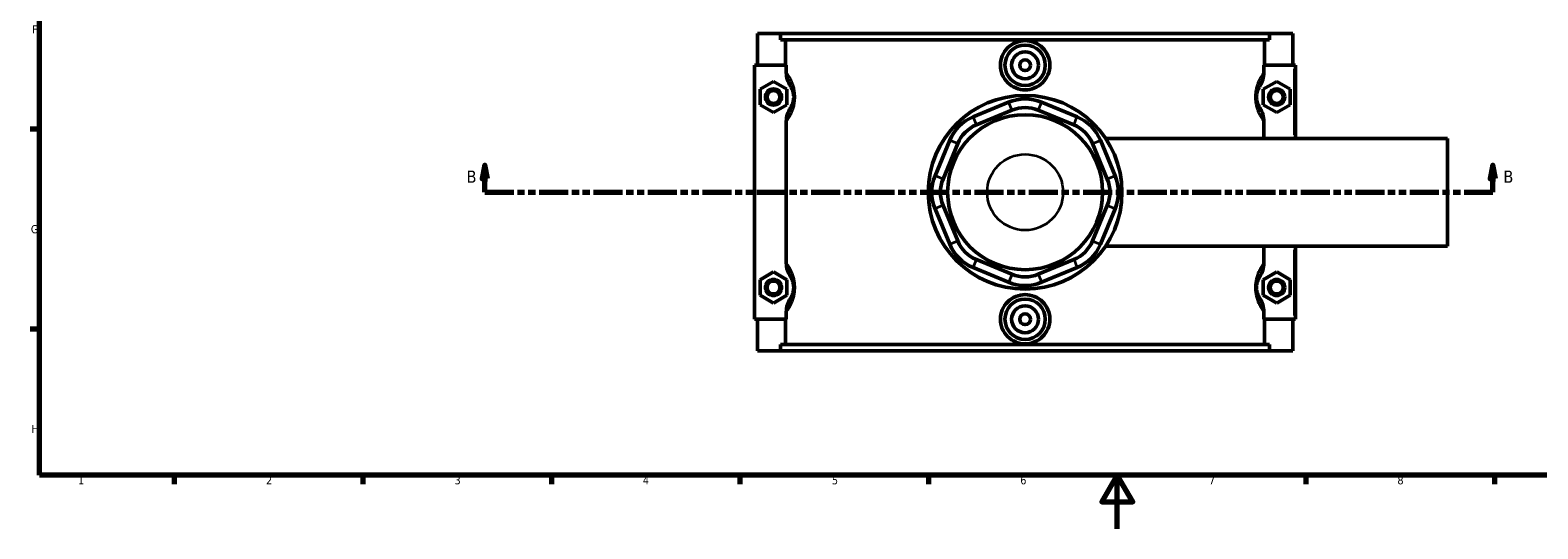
# Model space of a CAD drawing. Header units: millimetres. Extents: x 0 to 898, y -421 to 993.
# Tile 2 of 7: x 17 to 577, y 0 to 185. Entities that reach past the tile are written whole.
import ezdxf

# ---------------------------------------------------------------- set-up
doc = ezdxf.new("R2010")
doc.units = ezdxf.units.MM
doc.linetypes.add('DOUBLE_DASH_CHAIN', pattern=[1.2403, 0.6614, -0.0827, 0.1654, -0.0827, 0.1654, -0.0827])
for name, color, linetype, lineweight in [('Border (ANSI)', 7, 'Continuous', 70), ('Section Line (ANSI)', 7, 'DOUBLE_DASH_CHAIN', 70), ('Visible (ANSI)', 7, 'Continuous', 50), ('Visible Narrow (ANSI)', 7, 'Continuous', 35)]:
    doc.layers.add(name, color=color, linetype=linetype, lineweight=lineweight)
doc.styles.add('Label Text (ANSI)', font='tahoma.ttf')
doc.styles.add('Note Text (ANSI)', font='tahoma.ttf')

# ---------------------------------------------------------------- blocks, each defined once
blk = doc.blocks.new('Borders Default Border')
at = {"layer": 'Border (ANSI)'}
for p, q in [((20, 148.5), (16.55, 148.5)), ((20, 74.25), (16.55, 74.25)), ((70.08, 20), (70.08, 16.55)), ((140.17, 20), (140.17, 16.55)), ((210.25, 20), (210.25, 16.55)), ((280.33, 20), (280.33, 16.55)), ((350.42, 20), (350.42, 16.55)), ((490.58, 20), (490.58, 16.55)), ((560.67, 20), (560.67, 16.55))]:
    blk.add_line(p, q, dxfattribs=at)
at = {"layer": 'Border (ANSI)', "flags": 128}
for points in [[(20, 20), (20, 574), (821, 574), (821, 20), (20, 20)], [(420.5, 0), (420.5, 20), (414.73, 10), (426.27, 10), (420.5, 20)]]:
    blk.add_lwpolyline(points, dxfattribs=at)
at = {"layer": 'Border (ANSI)', "color": 230, "true_color": 0xff0080, "char_height": 3.05, "attachment_point": 7, "style": 'Note Text (ANSI)'}
for s, insert in [('F', (17.29, 184.1)), ('G', (16.81, 109.79)), ('H', (16.97, 35.6)), ('1', (34.35, 16.55)), ('2', (104.2, 16.55)), ('3', (174.26, 16.49)), ('4', (244.23, 16.55)), ('5', (314.48, 16.49)), ('6', (384.49, 16.49)), ('7', (454.6, 16.55)), ('8', (524.63, 16.48))]:
    blk.add_mtext(s, dxfattribs=dict(at, insert=insert))
blk = doc.blocks.new('2dTransSection0')
at = {"layer": 'Section Line (ANSI)', "linetype": 'Continuous'}
for p, q in [((185.46, 135.1), (184.46, 130.1)), ((185.46, 130.1), (185.46, 135.1)), ((186.46, 130.1), (185.46, 135.1)), ((560.05, 135.1), (559.05, 130.1)), ((560.05, 130.1), (560.05, 135.1)), ((561.05, 130.1), (560.05, 135.1)), ((184.46, 130.1), (186.46, 130.1)), ((185.46, 125.1), (185.46, 130.1)), ((559.05, 130.1), (561.05, 130.1)), ((560.05, 125.1), (560.05, 130.1)), ((185.46, 125.1), (196.08, 125.1)), ((549.44, 125.1), (560.05, 125.1))]:
    blk.add_line(p, q, dxfattribs=at)
at = {"layer": 'Section Line (ANSI)', "linetype": 'DOUBLE_DASH_CHAIN', "ltscale": 16.303146}
blk.add_line((185.46, 125.1), (560.05, 125.1), dxfattribs=at)
at = {"layer": 'Section Line (ANSI)', "linetype": 'Continuous', "flags": 128}
for points in [[(186.46, 130.1), (185.46, 135.1), (184.46, 130.1), (186.46, 130.1)], [(561.05, 130.1), (560.05, 135.1), (559.05, 130.1), (561.05, 130.1)]]:
    blk.add_lwpolyline(points, dxfattribs=at)
at = {"layer": 'Section Line (ANSI)'}
for points in [[(186.46, 130.1), (185.46, 135.1), (184.46, 130.1), (186.46, 130.1)], [(561.05, 130.1), (560.05, 135.1), (559.05, 130.1), (561.05, 130.1)]]:
    blk.add_solid(points, dxfattribs=at)
at = {"layer": 'Section Line (ANSI)', "char_height": 4.57, "attachment_point": 7, "style": 'Label Text (ANSI)'}
for insert in [(178.71, 128.6), (564.01, 128.6)]:
    blk.add_mtext('B', dxfattribs=dict(at, insert=insert))

msp = doc.modelspace()

# ---------------------------------------------------------------- linework, layer by layer
at = {"layer": 'Visible (ANSI)'}
for p, q in [((286.781, 184.101), (286.781, 172.301)), ((286.781, 184.101), (295.433, 184.101)), ((295.433, 184.101), (477.13, 184.101)), ((295.433, 181.741), (295.433, 184.101)), ((477.13, 181.741), (295.433, 181.741)), ((297.301, 172.301), (297.301, 181.741)), ((475.261, 172.301), (475.261, 181.741)), ((477.13, 184.101), (477.13, 181.741)), ((477.13, 184.101), (485.781, 184.101)), ((485.781, 184.101), (485.781, 172.301)), ((297.532, 172.301), (285.781, 172.301)), ((285.781, 172.301), (285.781, 77.901)), ((297.532, 172.301), (297.532, 169.617)), ((475.031, 169.617), (475.031, 172.301)), ((475.031, 172.301), (486.281, 172.301)), ((486.281, 172.301), (486.781, 172.301)), ((486.781, 145.101), (486.781, 172.301)), ((287.781, 163.387), (292.781, 166.274)), ((287.781, 157.614), (287.781, 163.387)), ((292.781, 166.274), (297.781, 163.387)), ((297.781, 163.387), (297.781, 157.614)), ((479.781, 166.274), (474.781, 163.387)), ((474.781, 163.387), (474.781, 157.614)), ((484.781, 163.387), (479.781, 166.274)), ((484.781, 157.614), (484.781, 163.387)), ((292.781, 154.727), (287.781, 157.614)), ((297.781, 157.614), (292.781, 154.727)), ((380.158, 158.564), (366.948, 153.093)), ((405.614, 153.093), (392.404, 158.564)), ((474.781, 157.614), (479.781, 154.727)), ((479.781, 154.727), (484.781, 157.614)), ((297.532, 151.384), (297.532, 98.817)), ((368.173, 150.136), (381.383, 155.608)), ((391.18, 155.608), (404.39, 150.136)), ((475.031, 145.101), (475.031, 151.384)), ((358.289, 144.433), (352.817, 131.223)), ((355.774, 129.999), (361.246, 143.209)), ((411.317, 143.209), (416.789, 129.999)), ((419.745, 131.223), (414.273, 144.433)), ((416.214, 145.101), (543.281, 145.101)), ((543.281, 105.101), (543.281, 145.101)), ((352.817, 118.978), (358.289, 105.768)), ((361.246, 106.992), (355.774, 120.202)), ((416.789, 120.202), (411.317, 106.992)), ((414.273, 105.768), (419.745, 118.978)), ((416.214, 105.101), (543.281, 105.101)), ((475.031, 98.817), (475.031, 105.101)), ((486.781, 77.901), (486.781, 105.101)), ((287.781, 92.587), (292.781, 95.474)), ((292.781, 95.474), (297.781, 92.587)), ((366.948, 97.108), (380.158, 91.637)), ((381.383, 94.593), (368.173, 100.065)), ((404.39, 100.065), (391.18, 94.593)), ((392.404, 91.637), (405.614, 97.108)), ((479.781, 95.474), (474.781, 92.587)), ((484.781, 92.587), (479.781, 95.474)), ((287.781, 86.814), (287.781, 92.587)), ((297.781, 92.587), (297.781, 86.814)), ((474.781, 92.587), (474.781, 86.814)), ((484.781, 86.814), (484.781, 92.587)), ((292.781, 83.927), (287.781, 86.814)), ((297.781, 86.814), (292.781, 83.927)), ((474.781, 86.814), (479.781, 83.927)), ((479.781, 83.927), (484.781, 86.814)), ((297.532, 80.584), (297.532, 77.901)), ((475.031, 77.901), (475.031, 80.584)), ((285.781, 77.901), (297.532, 77.901)), ((286.781, 77.901), (286.781, 66.101)), ((297.301, 68.461), (297.301, 77.901)), ((486.281, 77.901), (475.031, 77.901)), ((475.261, 68.461), (475.261, 77.901)), ((485.781, 77.901), (485.781, 66.101)), ((486.781, 77.901), (486.281, 77.901)), ((477.13, 68.461), (295.433, 68.461)), ((295.433, 66.101), (295.433, 68.461)), ((477.13, 68.461), (477.13, 66.101)), ((295.433, 66.101), (286.781, 66.101)), ((295.433, 66.101), (477.13, 66.101)), ((485.781, 66.101), (477.13, 66.101))]:
    msp.add_line(p, q, dxfattribs=at)
for centre, radius in [((386.281, 172.301), 7.5), ((386.281, 172.301), 5), ((386.281, 172.301), 2), ((292.781, 160.501), 3), ((292.781, 160.501), 2.4), ((479.781, 160.501), 3), ((479.781, 160.501), 2.4), ((386.281, 125.101), 36), ((386.281, 125.101), 28.8), ((292.781, 89.701), 3), ((292.781, 89.701), 2.4), ((479.781, 89.701), 3), ((479.781, 89.701), 2.4), ((386.281, 77.901), 7.5), ((386.281, 77.901), 5), ((386.281, 77.901), 2)]:
    msp.add_circle(centre, radius, dxfattribs=at)
for centre, radius, start, end in [((386.281, 143.782), 16, 67.5, 112.5), ((373.071, 138.31), 16, 112.5, 157.5), ((386.281, 143.782), 12.8, 67.5, 112.5), ((399.491, 138.31), 16, 22.5, 67.5), ((373.071, 138.31), 12.8, 112.5, 157.5), ((399.491, 138.31), 12.8, 22.5, 67.5), ((367.599, 125.101), 16, 157.5, 202.5), ((367.599, 125.101), 12.8, 157.5, 202.5), ((404.963, 125.101), 12.8, 337.5, 22.5), ((404.963, 125.101), 16, 337.5, 22.5), ((373.071, 111.891), 12.8, 202.5, 247.5), ((399.491, 111.891), 12.8, 292.5, 337.5), ((373.071, 111.891), 16, 202.5, 247.5), ((399.491, 111.891), 16, 292.5, 337.5), ((386.281, 106.419), 16, 247.5, 292.5), ((386.281, 106.419), 12.8, 247.5, 292.5)]:
    msp.add_arc(centre, radius, start, end, dxfattribs=at)
for points, knots in [([(395.467, 172.301), (395.467, 171.147), (395.234, 169.918), (394.291, 167.66), (393.58, 166.631), (391.946, 165.012), (390.915, 164.312), (388.657, 163.384), (387.431, 163.156), (385.132, 163.156), (383.905, 163.384), (381.647, 164.312), (380.616, 165.012), (378.982, 166.631), (378.272, 167.66), (377.329, 169.918), (377.096, 171.147), (377.096, 173.453), (377.328, 174.681), (378.269, 176.937), (378.978, 177.965), (380.611, 179.585), (381.643, 180.287), (383.902, 181.217), (385.13, 181.445), (387.432, 181.445), (388.66, 181.217), (390.92, 180.287), (391.952, 179.585), (393.584, 177.965), (394.293, 176.937), (395.234, 174.681), (395.467, 173.453), (395.467, 172.301)], [0, 0, 0, 0, 0.3460651, 0.3460651, 0.6921301, 0.6921301, 1.0370423, 1.0370423, 1.3819546, 1.3819546, 1.7268668, 1.7268668, 2.071779, 2.071779, 2.4178441, 2.4178441, 2.7639092, 2.7639092, 3.1095738, 3.1095738, 3.4552384, 3.4552384, 3.8005507, 3.8005507, 4.145863, 4.145863, 4.4911752, 4.4911752, 4.8364875, 4.8364875, 5.1821521, 5.1821521, 5.5278168, 5.5278168, 5.5278168, 5.5278168]), ([(297.532, 169.617), (297.532, 168.7), (297.68, 167.79), (298.222, 166.094), (298.598, 165.313), (299.069, 164.589)], [-0.53435447, -0.53435447, -0.53435447, -0.53435447, -0.25890179, -0.25890179, 0, 0, 0, 0]), ([(473.494, 164.589), (473.968, 165.319), (474.347, 166.108), (474.885, 167.805), (475.031, 168.708), (475.031, 169.617)], [-0.53349738, -0.53349738, -0.53349738, -0.53349738, -0.27276233, -0.27276233, 0, 0, 0, 0]), ([(299.069, 164.589), (299.178, 164.421), (299.292, 164.231), (299.514, 163.812), (299.621, 163.589), (299.794, 163.166), (299.861, 162.983), (299.995, 162.567), (300.06, 162.329), (300.153, 161.893), (300.186, 161.706), (300.24, 161.313), (300.26, 161.107), (300.278, 160.766), (300.281, 160.633), (300.281, 160.501), (300.281, 160.368), (300.278, 160.235), (300.26, 159.894), (300.24, 159.688), (300.186, 159.295), (300.153, 159.108), (300.06, 158.672), (299.995, 158.435), (299.861, 158.018), (299.794, 157.835), (299.621, 157.412), (299.514, 157.189), (299.292, 156.77), (299.178, 156.58), (299.069, 156.412)], [0.9500248, 0.9500248, 0.9500248, 0.9500248, 1.238697, 1.238697, 1.5008801, 1.5008801, 1.6743661, 1.6743661, 1.8642034, 1.8642034, 1.994492, 1.994492, 2.126307, 2.126307, 2.2085081, 2.2085081, 2.2085081, 2.2907093, 2.2907093, 2.4225242, 2.4225242, 2.5528128, 2.5528128, 2.7426502, 2.7426502, 2.9161362, 2.9161362, 3.1783192, 3.1783192, 3.4669914, 3.4669914, 3.4669914, 3.4669914]), ([(473.494, 156.412), (473.384, 156.58), (473.27, 156.77), (473.048, 157.189), (472.941, 157.412), (472.768, 157.835), (472.701, 158.018), (472.568, 158.435), (472.503, 158.672), (472.409, 159.108), (472.376, 159.295), (472.323, 159.688), (472.303, 159.894), (472.285, 160.235), (472.281, 160.368), (472.281, 160.501), (472.281, 160.633), (472.285, 160.766), (472.303, 161.107), (472.323, 161.313), (472.376, 161.706), (472.409, 161.893), (472.503, 162.329), (472.568, 162.567), (472.701, 162.983), (472.768, 163.166), (472.941, 163.589), (473.048, 163.812), (473.27, 164.231), (473.384, 164.421), (473.494, 164.589)], [0.9496493, 0.9496493, 0.9496493, 0.9496493, 1.2383243, 1.2383243, 1.5005063, 1.5005063, 1.6739911, 1.6739911, 1.8638282, 1.8638282, 1.9941165, 1.9941165, 2.1259314, 2.1259314, 2.2081325, 2.2081325, 2.2081325, 2.2903337, 2.2903337, 2.4221485, 2.4221485, 2.5524369, 2.5524369, 2.742274, 2.742274, 2.9157588, 2.9157588, 3.1779408, 3.1779408, 3.4666158, 3.4666158, 3.4666158, 3.4666158]), ([(299.069, 156.412), (298.594, 155.682), (298.216, 154.893), (297.678, 153.196), (297.532, 152.293), (297.532, 151.384)], [-0.53349738, -0.53349738, -0.53349738, -0.53349738, -0.27276233, -0.27276233, 0, 0, 0, 0]), ([(475.031, 151.384), (475.031, 152.301), (474.882, 153.211), (474.34, 154.907), (473.964, 155.688), (473.494, 156.412)], [-0.53435447, -0.53435447, -0.53435447, -0.53435447, -0.25890179, -0.25890179, 0, 0, 0, 0]), ([(297.532, 98.817), (297.532, 97.9), (297.68, 96.99), (298.222, 95.294), (298.598, 94.513), (299.069, 93.789)], [-0.53435447, -0.53435447, -0.53435447, -0.53435447, -0.25890179, -0.25890179, 0, 0, 0, 0]), ([(473.494, 93.789), (473.968, 94.519), (474.347, 95.308), (474.885, 97.005), (475.031, 97.908), (475.031, 98.817)], [-0.53349738, -0.53349738, -0.53349738, -0.53349738, -0.27276233, -0.27276233, 0, 0, 0, 0]), ([(299.069, 93.789), (299.178, 93.621), (299.292, 93.431), (299.514, 93.012), (299.621, 92.789), (299.794, 92.366), (299.861, 92.183), (299.995, 91.767), (300.06, 91.529), (300.153, 91.093), (300.186, 90.906), (300.24, 90.513), (300.26, 90.307), (300.278, 89.966), (300.281, 89.833), (300.281, 89.701), (300.281, 89.568), (300.278, 89.435), (300.26, 89.094), (300.24, 88.888), (300.186, 88.495), (300.153, 88.308), (300.06, 87.872), (299.995, 87.635), (299.861, 87.218), (299.794, 87.035), (299.621, 86.612), (299.514, 86.389), (299.292, 85.97), (299.178, 85.78), (299.069, 85.612)], [0.9500248, 0.9500248, 0.9500248, 0.9500248, 1.2386973, 1.2386973, 1.5008803, 1.5008803, 1.6743661, 1.6743661, 1.8642034, 1.8642034, 1.994492, 1.994492, 2.126307, 2.126307, 2.2085081, 2.2085081, 2.2085081, 2.2907093, 2.2907093, 2.4225242, 2.4225242, 2.5528128, 2.5528128, 2.7426501, 2.7426501, 2.916136, 2.916136, 3.1783189, 3.1783189, 3.4669914, 3.4669914, 3.4669914, 3.4669914]), ([(473.494, 85.612), (473.384, 85.78), (473.27, 85.97), (473.048, 86.389), (472.941, 86.612), (472.768, 87.035), (472.701, 87.218), (472.568, 87.635), (472.503, 87.872), (472.409, 88.308), (472.376, 88.495), (472.323, 88.888), (472.303, 89.094), (472.285, 89.435), (472.281, 89.568), (472.281, 89.701), (472.281, 89.833), (472.285, 89.966), (472.303, 90.307), (472.323, 90.513), (472.376, 90.906), (472.409, 91.093), (472.503, 91.529), (472.568, 91.767), (472.701, 92.183), (472.768, 92.366), (472.941, 92.789), (473.048, 93.012), (473.27, 93.431), (473.384, 93.621), (473.494, 93.789)], [0.9492678, 0.9492678, 0.9492678, 0.9492678, 1.2379452, 1.2379452, 1.5001263, 1.5001263, 1.6736101, 1.6736101, 1.863447, 1.863447, 1.9937351, 1.9937351, 2.1255498, 2.1255498, 2.207751, 2.207751, 2.207751, 2.2899522, 2.2899522, 2.4217669, 2.4217669, 2.552055, 2.552055, 2.7418919, 2.7418919, 2.9153757, 2.9153757, 3.1775568, 3.1775568, 3.4662342, 3.4662342, 3.4662342, 3.4662342]), ([(299.069, 85.612), (298.594, 84.882), (298.216, 84.093), (297.678, 82.396), (297.532, 81.493), (297.532, 80.584)], [-0.53349738, -0.53349738, -0.53349738, -0.53349738, -0.27276233, -0.27276233, 0, 0, 0, 0]), ([(395.467, 77.901), (395.467, 76.748), (395.234, 75.52), (394.293, 73.264), (393.584, 72.236), (391.952, 70.616), (390.92, 69.914), (388.66, 68.984), (387.432, 68.756), (385.13, 68.756), (383.902, 68.984), (381.643, 69.914), (380.611, 70.616), (378.978, 72.236), (378.269, 73.264), (377.328, 75.52), (377.096, 76.748), (377.096, 77.901), (377.096, 79.054), (377.329, 80.283), (378.272, 82.541), (378.982, 83.57), (380.616, 85.189), (381.647, 85.889), (383.905, 86.817), (385.132, 87.045), (387.431, 87.045), (388.657, 86.817), (390.915, 85.889), (391.946, 85.189), (393.58, 83.57), (394.291, 82.541), (395.234, 80.283), (395.467, 79.054), (395.467, 77.901)], [2.7639092, 2.7639092, 2.7639092, 2.7639092, 3.1095738, 3.1095738, 3.4552384, 3.4552384, 3.8005507, 3.8005507, 4.145863, 4.145863, 4.4911752, 4.4911752, 4.8364875, 4.8364875, 5.1821521, 5.1821521, 5.5278168, 5.5278168, 5.5278168, 5.8738818, 5.8738818, 6.2199469, 6.2199469, 6.5648591, 6.5648591, 6.9097713, 6.9097713, 7.2546836, 7.2546836, 7.5995958, 7.5995958, 7.9456609, 7.9456609, 8.2917259, 8.2917259, 8.2917259, 8.2917259]), ([(475.031, 80.584), (475.031, 81.501), (474.882, 82.411), (474.34, 84.107), (473.964, 84.888), (473.494, 85.612)], [-0.53435447, -0.53435447, -0.53435447, -0.53435447, -0.25890179, -0.25890179, 0, 0, 0, 0])]:
    msp.add_open_spline(points, degree=3, knots=knots, dxfattribs=at)
at = {"layer": 'Visible Narrow (ANSI)'}
for p, q in [((486.281, 170.941), (486.281, 146.461)), ((381.322, 155.756), (380.22, 158.416)), ((391.241, 155.756), (392.343, 158.416)), ((367.01, 152.945), (368.112, 150.284)), ((404.451, 150.284), (405.553, 152.945)), ((361.098, 143.27), (358.437, 144.372)), ((411.465, 143.27), (414.125, 144.372)), ((355.626, 130.06), (352.965, 131.162)), ((416.936, 130.06), (419.597, 131.162)), ((355.626, 120.141), (352.965, 119.039)), ((416.936, 120.141), (419.597, 119.039)), ((361.098, 106.931), (358.437, 105.829)), ((411.465, 106.931), (414.125, 105.829)), ((486.281, 103.741), (486.281, 79.261)), ((368.112, 99.917), (367.01, 97.256)), ((404.451, 99.917), (405.553, 97.256)), ((381.322, 94.445), (380.22, 91.785)), ((391.241, 94.445), (392.343, 91.785))]:
    msp.add_line(p, q, dxfattribs=at)
msp.add_circle((386.281, 125.101), 14.11, dxfattribs=at)
for points, knots in [([(297.893, 151.855), (297.895, 151.859), (297.898, 151.862), (298.189, 152.258), (298.494, 152.709), (299.044, 153.656), (299.286, 154.117), (299.678, 154.992), (299.83, 155.37), (300.132, 156.231), (300.279, 156.722), (300.491, 157.622), (300.566, 158.009), (300.687, 158.821), (300.732, 159.247), (300.773, 159.953), (300.781, 160.227), (300.781, 160.501), (300.781, 160.775), (300.773, 161.049), (300.732, 161.754), (300.687, 162.18), (300.566, 162.992), (300.491, 163.379), (300.279, 164.279), (300.132, 164.77), (299.83, 165.631), (299.678, 166.009), (299.286, 166.884), (299.044, 167.345), (298.494, 168.292), (298.189, 168.743), (297.898, 169.139), (297.895, 169.142), (297.893, 169.146)], [-3.5223048, -3.5223048, -3.5223048, -3.5223048, -3.5191572, -3.5191572, -3.1783192, -3.1783192, -2.9161362, -2.9161362, -2.7426502, -2.7426502, -2.5528128, -2.5528128, -2.4225242, -2.4225242, -2.2907093, -2.2907093, -2.2085081, -2.2085081, -2.2085081, -2.126307, -2.126307, -1.994492, -1.994492, -1.8642034, -1.8642034, -1.6743661, -1.6743661, -1.5008801, -1.5008801, -1.238697, -1.238697, -0.8978591, -0.8978591, -0.8947115, -0.8947115, -0.8947115, -0.8947115]), ([(474.67, 169.146), (474.667, 169.142), (474.664, 169.139), (474.374, 168.743), (474.069, 168.292), (473.519, 167.345), (473.276, 166.884), (472.885, 166.009), (472.732, 165.631), (472.43, 164.77), (472.283, 164.279), (472.072, 163.379), (471.996, 162.992), (471.875, 162.18), (471.83, 161.754), (471.789, 161.049), (471.781, 160.775), (471.781, 160.501), (471.781, 160.227), (471.789, 159.953), (471.83, 159.247), (471.875, 158.821), (471.996, 158.009), (472.072, 157.622), (472.283, 156.722), (472.43, 156.231), (472.732, 155.37), (472.885, 154.992), (473.276, 154.117), (473.519, 153.656), (474.069, 152.709), (474.374, 152.258), (474.664, 151.862), (474.667, 151.859), (474.67, 151.855)], [-3.5219292, -3.5219292, -3.5219292, -3.5219292, -3.5187774, -3.5187774, -3.1779408, -3.1779408, -2.9157588, -2.9157588, -2.742274, -2.742274, -2.5524369, -2.5524369, -2.4221485, -2.4221485, -2.2903337, -2.2903337, -2.2081325, -2.2081325, -2.2081325, -2.1259314, -2.1259314, -1.9941165, -1.9941165, -1.8638282, -1.8638282, -1.6739911, -1.6739911, -1.5005063, -1.5005063, -1.2383243, -1.2383243, -0.8974877, -0.8974877, -0.8943359, -0.8943359, -0.8943359, -0.8943359]), ([(297.893, 81.055), (297.895, 81.059), (297.898, 81.062), (298.189, 81.458), (298.494, 81.909), (299.044, 82.856), (299.286, 83.317), (299.678, 84.192), (299.83, 84.57), (300.132, 85.431), (300.279, 85.922), (300.491, 86.822), (300.566, 87.209), (300.687, 88.021), (300.732, 88.447), (300.773, 89.153), (300.781, 89.427), (300.781, 89.701), (300.781, 89.975), (300.773, 90.249), (300.732, 90.954), (300.687, 91.38), (300.566, 92.192), (300.491, 92.579), (300.279, 93.479), (300.132, 93.97), (299.83, 94.831), (299.678, 95.209), (299.286, 96.084), (299.044, 96.545), (298.494, 97.492), (298.189, 97.943), (297.898, 98.339), (297.895, 98.342), (297.893, 98.346)], [-3.5223048, -3.5223048, -3.5223048, -3.5223048, -3.5191568, -3.5191568, -3.1783189, -3.1783189, -2.916136, -2.916136, -2.7426501, -2.7426501, -2.5528128, -2.5528128, -2.4225242, -2.4225242, -2.2907093, -2.2907093, -2.2085081, -2.2085081, -2.2085081, -2.126307, -2.126307, -1.994492, -1.994492, -1.8642034, -1.8642034, -1.6743661, -1.6743661, -1.5008803, -1.5008803, -1.2386973, -1.2386973, -0.8978595, -0.8978595, -0.8947115, -0.8947115, -0.8947115, -0.8947115]), ([(474.67, 98.346), (474.667, 98.342), (474.664, 98.339), (474.374, 97.943), (474.069, 97.492), (473.519, 96.545), (473.276, 96.084), (472.885, 95.209), (472.732, 94.831), (472.43, 93.97), (472.283, 93.479), (472.072, 92.579), (471.996, 92.192), (471.875, 91.38), (471.83, 90.954), (471.789, 90.249), (471.781, 89.975), (471.781, 89.701), (471.781, 89.427), (471.789, 89.153), (471.83, 88.447), (471.875, 88.021), (471.996, 87.209), (472.072, 86.822), (472.283, 85.922), (472.43, 85.431), (472.732, 84.57), (472.885, 84.192), (473.276, 83.317), (473.519, 82.856), (474.069, 81.909), (474.374, 81.458), (474.664, 81.062), (474.667, 81.059), (474.67, 81.055)], [-3.5215476, -3.5215476, -3.5215476, -3.5215476, -3.5183921, -3.5183921, -3.1775568, -3.1775568, -2.9153757, -2.9153757, -2.7418919, -2.7418919, -2.552055, -2.552055, -2.4217669, -2.4217669, -2.2899522, -2.2899522, -2.207751, -2.207751, -2.207751, -2.1255498, -2.1255498, -1.9937351, -1.9937351, -1.863447, -1.863447, -1.6736101, -1.6736101, -1.5001263, -1.5001263, -1.2379452, -1.2379452, -0.8971099, -0.8971099, -0.8939544, -0.8939544, -0.8939544, -0.8939544])]:
    msp.add_open_spline(points, degree=3, knots=knots, dxfattribs=at)

# ---------------------------------------------------------------- block references
msp.add_blockref('Borders Default Border', (0, 0))
at = {"layer": 'Section Line (ANSI)'}
msp.add_blockref('2dTransSection0', (0, 0), dxfattribs=at)

doc.saveas('drawing.dxf')
